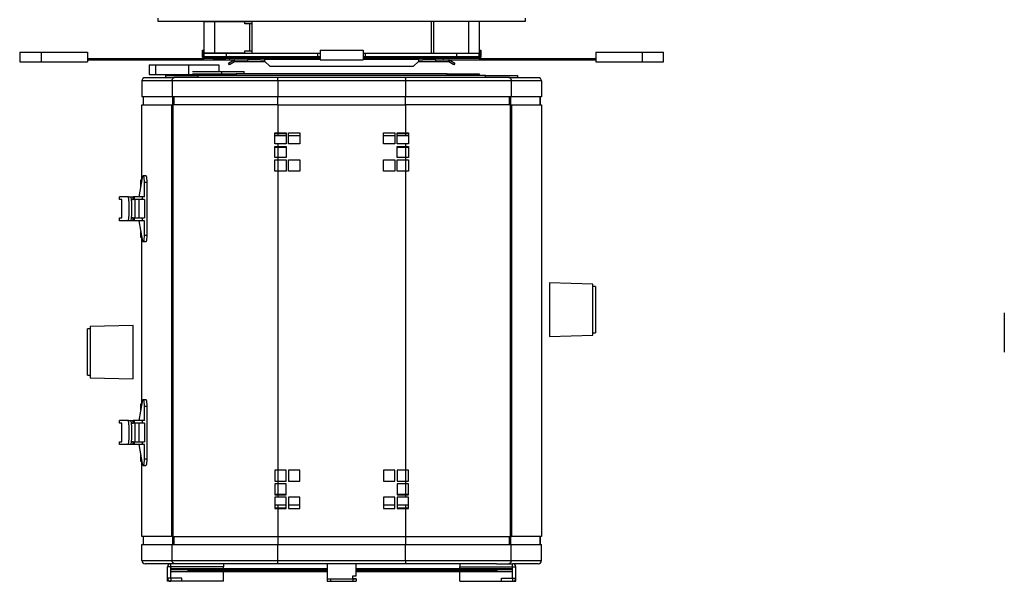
# Model space of a CAD drawing. Header units: millimetres. Extents: x 20 to 1416, y -882 to 676.
# Tile 1 of 12: x 32 to 648, y -873 to -522. Entities that reach past the tile are written whole.
import ezdxf

# ---------------------------------------------------------------- set-up
doc = ezdxf.new("R2010")
doc.units = ezdxf.units.MM

msp = doc.modelspace()

# ---------------------------------------------------------------- linework, layer by layer
at = {"color": 7, "linetype": 'Continuous', "lineweight": 25}
for p, q in [((118.5, -520.52), (118.5, -522.52)), ((118.5, -522.52), (348.5, -522.52)), ((154.07, -522.77), (147.5, -522.77)), ((147.5, -542.27), (147.5, -522.77)), ((154.07, -542.27), (154.07, -522.77)), ((173, -522.77), (154.07, -522.77)), ((173, -522.52), (173, -522.77)), ((173, -522.72), (175.49, -522.72)), ((173, -524.02), (173, -522.77)), ((175.49, -522.72), (177.5, -522.72)), ((176.5, -522.72), (176.5, -522.52)), ((177.5, -524.02), (177.5, -522.72)), ((289.5, -522.52), (289.5, -542.52)), ((290.93, -522.52), (290.93, -542.52)), ((312.93, -522.52), (312.93, -542.52)), ((319.5, -522.52), (319.5, -542.52)), ((348.5, -522.52), (348.5, -520.52)), ((176.07, -524.02), (173, -524.02)), ((176.07, -541.02), (176.07, -524.02)), ((177.5, -524.02), (176.07, -524.02)), ((177.5, -541.02), (177.5, -524.02)), ((32, -541.82), (32, -547.82)), ((32, -541.82), (45.5, -541.82)), ((45.5, -541.82), (45.5, -547.82)), ((45.5, -541.82), (74.5, -541.82)), ((74.5, -541.82), (74.5, -547.82)), ((146.5, -540.52), (147, -540.52)), ((146.5, -543.52), (146.5, -540.52)), ((147, -540.52), (147, -543.52)), ((173, -541.02), (176.07, -541.02)), ((173, -542.27), (173, -541.02)), ((176.07, -541.02), (177.5, -541.02)), ((177.5, -542.42), (177.5, -541.02)), ((220, -540.52), (220, -546.52)), ((220, -540.52), (247, -540.52)), ((247, -540.52), (247, -546.52)), ((320, -540.52), (320.5, -540.52)), ((320, -543.52), (320, -540.52)), ((320.5, -540.52), (320.5, -543.52)), ((392.5, -541.82), (392.5, -547.82)), ((392.5, -541.82), (421.5, -541.82)), ((421.5, -541.82), (421.5, -547.82)), ((421.5, -541.82), (435, -541.82)), ((435, -547.82), (435, -541.82)), ((32, -547.82), (45.5, -547.82)), ((45.5, -547.82), (74.5, -547.82)), ((74.5, -545.82), (92.08, -545.82)), ((74.5, -546.62), (92.08, -546.62)), ((92.08, -545.82), (92.08, -546.62)), ((92.08, -545.82), (147.4, -545.82)), ((92.08, -546.62), (163.38, -546.62)), ((147, -543.52), (146.5, -543.52)), ((146.5, -544.92), (146.5, -543.52)), ((146.5, -544.92), (147, -544.92)), ((147, -544.92), (147, -543.52)), ((147.4, -545.82), (147.4, -545.32)), ((156, -545.32), (147.4, -545.32)), ((152.97, -545.82), (147.4, -545.82)), ((147.5, -542.27), (154.07, -542.27)), ((147.5, -544.52), (147.5, -542.52)), ((147.5, -542.52), (161.5, -542.52)), ((147.5, -544.52), (161.5, -544.52)), ((152.97, -545.82), (161.04, -545.82)), ((154.07, -542.27), (173, -542.27)), ((156.26, -545.34), (155.59, -544.52)), ((156, -545.82), (156, -545.32)), ((185.5, -545.32), (156, -545.32)), ((185.5, -545.82), (161.04, -545.82)), ((161.5, -544.52), (161.5, -542.52)), ((161.5, -542.52), (218.5, -542.52)), ((161.5, -544.52), (196.72, -544.52)), ((162.54, -545.34), (161.86, -544.52)), ((162.69, -548.64), (165.9, -546.79)), ((166.5, -547.83), (163.29, -549.68)), ((163.38, -545.82), (163.38, -546.62)), ((163.38, -546.62), (166.5, -546.62)), ((164.5, -544.52), (164.5, -545.32)), ((166.5, -547.83), (165.9, -546.79)), ((166.5, -546.62), (174.5, -546.62)), ((166.5, -547.82), (166.5, -546.62)), ((174.5, -547.82), (166.5, -547.82)), ((169.65, -544.52), (169.65, -545.32)), ((173, -542.27), (173, -542.52)), ((173, -542.42), (175.49, -542.42)), ((174.5, -546.62), (174.5, -547.82)), ((182.67, -546.62), (174.5, -546.62)), ((185.7, -547.82), (174.5, -547.82)), ((175.49, -542.42), (177.5, -542.42)), ((176.11, -544.52), (176.11, -545.32)), ((176.5, -542.52), (176.5, -542.42)), ((176.5, -545.82), (176.5, -546.62)), ((179, -544.52), (179, -545.32)), ((179.95, -545.82), (179.95, -546.62)), ((181.1, -545.82), (181.1, -546.62)), ((182.67, -546.62), (185.5, -546.62)), ((185.5, -545.32), (198.54, -545.32)), ((185.5, -545.32), (185.5, -546.22)), ((185.5, -547.62), (185.5, -546.22)), ((185.5, -546.22), (220, -546.22)), ((185.5, -547.62), (188.5, -550.62)), ((196.72, -544.52), (220, -544.52)), ((198.54, -545.32), (220, -545.32)), ((218.5, -544.52), (218.5, -542.52)), ((218.5, -542.52), (220, -542.52)), ((220, -546.52), (247, -546.52)), ((247, -542.52), (248.5, -542.52)), ((247, -544.52), (279.33, -544.52)), ((247, -545.32), (278.02, -545.32)), ((247, -546.22), (281.5, -546.22)), ((248.5, -544.52), (248.5, -542.52)), ((248.5, -542.52), (305.5, -542.52)), ((278.02, -545.32), (281.5, -545.32)), ((278.5, -550.62), (281.5, -547.62)), ((279.33, -544.52), (305.5, -544.52)), ((292.5, -547.82), (281.3, -547.82)), ((281.5, -545.32), (286.54, -545.32)), ((281.5, -546.22), (281.5, -545.32)), ((311, -545.82), (281.5, -545.82)), ((281.5, -546.22), (281.5, -547.62)), ((281.5, -546.62), (284.33, -546.62)), ((292.5, -546.62), (284.33, -546.62)), ((285.9, -545.82), (285.9, -546.62)), ((311, -545.32), (286.54, -545.32)), ((287.05, -545.82), (287.05, -546.62)), ((288, -544.52), (288, -545.32)), ((290.5, -545.82), (290.5, -546.62)), ((290.89, -544.52), (290.89, -545.32)), ((292.5, -547.82), (292.5, -546.62)), ((292.5, -546.62), (300.5, -546.62)), ((300.5, -547.82), (292.5, -547.82)), ((297.12, -545.82), (297.12, -546.62)), ((297.35, -544.52), (297.35, -545.32)), ((300.5, -546.62), (348.37, -546.62)), ((300.5, -547.82), (300.5, -546.62)), ((300.5, -547.83), (301.1, -546.79)), ((303.71, -549.68), (300.5, -547.83)), ((301.1, -546.79), (304.31, -548.64)), ((302.5, -545.32), (302.5, -544.52)), ((305.5, -544.52), (305.5, -542.52)), ((305.5, -542.52), (319.5, -542.52)), ((305.5, -544.52), (319.5, -544.52)), ((311, -545.82), (311, -545.32)), ((319.6, -545.32), (311, -545.32)), ((319.6, -545.82), (311, -545.82)), ((319.5, -544.52), (319.5, -542.52)), ((319.6, -545.32), (319.6, -545.82)), ((319.6, -545.82), (348.37, -545.82)), ((320.5, -543.52), (320, -543.52)), ((320, -543.52), (320, -544.92)), ((320, -544.92), (320.5, -544.92)), ((320.5, -543.52), (320.5, -544.92)), ((348.37, -545.82), (348.37, -546.62)), ((348.37, -545.82), (392.5, -545.82)), ((348.37, -546.62), (392.5, -546.62)), ((392.5, -547.82), (421.5, -547.82)), ((421.5, -547.82), (435, -547.82)), ((113.1, -549.82), (113.1, -555.82)), ((113.1, -549.82), (117.06, -549.82)), ((117.06, -549.82), (117.06, -555.82)), ((117.06, -549.82), (137.56, -549.82)), ((137.56, -549.82), (137.56, -555.82)), ((137.56, -549.82), (156.65, -549.82)), ((140.18, -553.82), (158.56, -553.82)), ((156.65, -549.82), (156.65, -553.82)), ((158.56, -555.32), (158.56, -553.82)), ((158.56, -553.82), (172.42, -553.82)), ((163.29, -549.68), (162.69, -548.64)), ((172.42, -555.32), (172.42, -553.82)), ((188.5, -550.62), (278.5, -550.62)), ((304.31, -548.64), (303.71, -549.68)), ((127.4, -559.72), (108.5, -559.72)), ((108.5, -559.72), (108.5, -569.72)), ((109.5, -557.72), (127.88, -557.72)), ((109.5, -557.99), (109.5, -557.72)), ((113.1, -555.82), (117.06, -555.82)), ((117.06, -555.82), (137.56, -555.82)), ((123.5, -557.72), (123.5, -556.52)), ((123.5, -556.52), (143.5, -556.52)), ((193.5, -559.72), (127.4, -559.72)), ((127.4, -559.72), (127.4, -569.72)), ((127.88, -557.72), (128.54, -557.72)), ((127.88, -557.99), (127.88, -557.72)), ((193.5, -557.72), (128.54, -557.72)), ((128.54, -557.72), (128.54, -557.99)), ((137.56, -555.82), (147.25, -555.82)), ((140.18, -555.32), (147.5, -555.32)), ((143.5, -556.52), (143.5, -557.72)), ((323.5, -556.52), (143.5, -556.52)), ((147.25, -556.52), (147.25, -555.32)), ((147.25, -555.32), (147.5, -555.32)), ((147.5, -556.52), (147.5, -555.32)), ((147.5, -555.32), (167.5, -555.32)), ((167.5, -555.32), (167.5, -556.52)), ((299.5, -555.32), (167.5, -555.32)), ((273.5, -557.72), (193.5, -557.72)), ((193.5, -557.99), (193.5, -557.72)), ((193.5, -559.72), (193.5, -557.99)), ((193.5, -559.72), (193.5, -569.72)), ((273.5, -559.72), (193.5, -559.72)), ((338.46, -557.72), (273.5, -557.72)), ((273.5, -557.99), (273.5, -557.72)), ((273.5, -557.99), (273.5, -559.72)), ((339.6, -559.72), (273.5, -559.72)), ((273.5, -559.72), (273.5, -569.72)), ((299.5, -556.52), (299.5, -555.32)), ((299.5, -555.32), (319.5, -555.32)), ((319.5, -555.32), (319.5, -556.52)), ((323.5, -557.72), (323.5, -556.52)), ((323.5, -556.52), (343.5, -556.52)), ((338.46, -557.72), (339.12, -557.72)), ((338.46, -557.99), (338.46, -557.72)), ((339.12, -557.72), (357.5, -557.72)), ((339.12, -557.72), (339.12, -557.99)), ((339.6, -559.72), (339.6, -569.72)), ((358.5, -559.72), (339.6, -559.72)), ((343.5, -556.52), (343.5, -557.72)), ((357.5, -557.72), (357.5, -557.99)), ((358.5, -559.72), (358.5, -569.72)), ((127.4, -569.72), (108.5, -569.72)), ((109.3, -569.72), (109.3, -574.72)), ((109.5, -574.72), (109.5, -569.72)), ((193.5, -569.72), (127.4, -569.72)), ((127.88, -574.72), (127.88, -569.72)), ((128.54, -569.72), (128.54, -574.72)), ((273.5, -569.72), (193.5, -569.72)), ((193.5, -574.72), (193.5, -569.72)), ((339.6, -569.72), (273.5, -569.72)), ((273.5, -574.72), (273.5, -569.72)), ((338.46, -574.72), (338.46, -569.72)), ((339.12, -569.72), (339.12, -574.72)), ((358.5, -569.72), (339.6, -569.72)), ((357.5, -569.72), (357.5, -574.72)), ((357.7, -569.72), (357.7, -574.72)), ((108.52, -574.72), (127.13, -574.72)), ((108.52, -621.71), (108.52, -574.72)), ((127.13, -574.72), (127.85, -574.72)), ((127.13, -844.72), (127.13, -574.72)), ((127.85, -574.72), (127.85, -844.72)), ((193.5, -574.72), (127.85, -574.72)), ((193.5, -574.72), (193.5, -592.22)), ((193.5, -574.72), (273.5, -574.72)), ((273.5, -574.72), (273.5, -592.22)), ((339.15, -574.72), (273.5, -574.72)), ((339.15, -844.72), (339.15, -574.72)), ((339.15, -574.72), (339.87, -574.72)), ((339.87, -574.72), (339.87, -844.72)), ((339.87, -574.72), (358.48, -574.72)), ((358.48, -574.72), (358.48, -844.72)), ((191.74, -592.22), (193.5, -592.22)), ((191.74, -599.22), (191.74, -592.22)), ((191.75, -599.22), (191.75, -592.22)), ((191.75, -592.72), (193.5, -592.72)), ((193.5, -594.22), (191.75, -594.22)), ((193.5, -592.22), (198.75, -592.22)), ((193.5, -592.72), (193.5, -594.22)), ((193.5, -592.72), (198.75, -592.72)), ((198.75, -594.22), (193.5, -594.22)), ((198.75, -592.22), (198.75, -599.22)), ((200.25, -592.22), (207.25, -592.22)), ((200.25, -599.22), (200.25, -592.22)), ((207.25, -594.22), (200.25, -594.22)), ((207.25, -592.22), (207.25, -599.22)), ((259.75, -592.22), (266.75, -592.22)), ((259.75, -599.22), (259.75, -592.22)), ((266.75, -594.22), (259.75, -594.22)), ((266.75, -592.22), (266.75, -599.22)), ((268.25, -599.22), (268.25, -592.22)), ((268.25, -592.22), (273.5, -592.22)), ((268.25, -592.72), (273.5, -592.72)), ((273.5, -594.22), (268.25, -594.22)), ((273.5, -592.22), (275.26, -592.22)), ((273.5, -592.72), (275.25, -592.72)), ((273.5, -592.72), (273.5, -594.22)), ((275.25, -594.22), (273.5, -594.22)), ((275.25, -592.22), (275.25, -599.22)), ((275.26, -592.22), (275.26, -599.22)), ((193.5, -599.22), (191.74, -599.22)), ((191.74, -600.72), (193.5, -600.72)), ((191.74, -607.72), (191.74, -600.72)), ((191.75, -607.72), (191.75, -600.72)), ((191.75, -601.22), (193.5, -601.22)), ((193.5, -599.22), (193.5, -600.72)), ((198.75, -599.22), (193.5, -599.22)), ((193.5, -600.72), (198.75, -600.72)), ((193.5, -601.22), (198.75, -601.22)), ((193.5, -601.22), (193.5, -607.72)), ((198.75, -600.72), (198.75, -607.72)), ((207.25, -599.22), (200.25, -599.22)), ((266.75, -599.22), (259.75, -599.22)), ((273.5, -599.22), (268.25, -599.22)), ((268.25, -600.72), (273.5, -600.72)), ((268.25, -607.72), (268.25, -600.72)), ((268.25, -601.22), (273.5, -601.22)), ((273.5, -599.22), (273.5, -600.72)), ((275.26, -599.22), (273.5, -599.22)), ((273.5, -600.72), (275.26, -600.72)), ((273.5, -601.22), (275.25, -601.22)), ((273.5, -601.22), (273.5, -607.72)), ((275.25, -600.72), (275.25, -607.72)), ((275.26, -600.72), (275.26, -607.72)), ((193.5, -607.72), (191.74, -607.72)), ((191.74, -609.22), (193.5, -609.22)), ((191.74, -616.22), (191.74, -609.22)), ((191.75, -616.22), (191.75, -609.22)), ((193.5, -607.72), (193.5, -609.22)), ((198.75, -607.72), (193.5, -607.72)), ((193.5, -609.22), (198.75, -609.22)), ((193.5, -609.22), (193.5, -616.22)), ((198.75, -609.22), (198.75, -616.22)), ((200.25, -609.22), (207.25, -609.22)), ((200.25, -616.22), (200.25, -609.22)), ((207.25, -609.22), (207.25, -616.22)), ((259.75, -609.22), (266.75, -609.22)), ((259.75, -616.22), (259.75, -609.22)), ((266.75, -609.22), (266.75, -616.22)), ((273.5, -607.72), (268.25, -607.72)), ((268.25, -609.22), (273.5, -609.22)), ((268.25, -616.22), (268.25, -609.22)), ((273.5, -607.72), (273.5, -609.22)), ((275.26, -607.72), (273.5, -607.72)), ((273.5, -609.22), (275.26, -609.22)), ((273.5, -609.22), (273.5, -616.22)), ((275.25, -609.22), (275.25, -616.22)), ((275.26, -609.22), (275.26, -616.22)), ((108.75, -620.48), (106.54, -632.22)), ((107.8, -621.72), (108.51, -621.72)), ((107.8, -625.53), (107.8, -621.72)), ((110.99, -619.22), (109.32, -619.22)), ((193.5, -616.22), (191.74, -616.22)), ((193.5, -616.22), (193.5, -803.22)), ((198.75, -616.22), (193.5, -616.22)), ((207.25, -616.22), (200.25, -616.22)), ((266.75, -616.22), (259.75, -616.22)), ((273.5, -616.22), (268.25, -616.22)), ((273.5, -616.22), (273.5, -803.22)), ((275.26, -616.22), (273.5, -616.22)), ((110.12, -632.22), (110.12, -623.22)), ((110.12, -623.22), (111.79, -623.22)), ((111.79, -656.22), (111.79, -623.22)), ((94.49, -633.92), (94.49, -632.22)), ((100.05, -632.22), (94.49, -632.22)), ((95.88, -633.92), (94.49, -633.92)), ((95.88, -645.52), (95.88, -633.92)), ((100.05, -632.22), (101.72, -632.22)), ((101.72, -632.22), (102.99, -632.22)), ((101.93, -633.92), (102.99, -633.92)), ((102.99, -633.92), (102.99, -632.22)), ((103.79, -632.22), (102.99, -632.22)), ((103.79, -633.92), (102.99, -633.92)), ((103.79, -633.92), (103.79, -632.22)), ((108.85, -632.22), (103.79, -632.22)), ((108.85, -633.92), (103.79, -633.92)), ((104.18, -645.52), (104.18, -633.92)), ((106.54, -633.92), (106.54, -645.52)), ((108.85, -633.92), (108.85, -632.22)), ((110.12, -632.22), (108.85, -632.22)), ((110.12, -633.92), (108.85, -633.92)), ((110.12, -633.92), (110.12, -645.52)), ((94.49, -647.22), (94.49, -645.52)), ((94.49, -645.52), (95.88, -645.52)), ((102.99, -645.52), (101.93, -645.52)), ((102.99, -647.22), (102.99, -645.52)), ((102.99, -645.52), (103.79, -645.52)), ((103.79, -647.22), (103.79, -645.52)), ((103.79, -645.52), (108.85, -645.52)), ((108.85, -647.22), (108.85, -645.52)), ((108.85, -645.52), (110.12, -645.52)), ((100.05, -647.22), (94.49, -647.22)), ((101.72, -647.22), (100.05, -647.22)), ((102.99, -647.22), (101.72, -647.22)), ((103.79, -647.22), (102.99, -647.22)), ((108.85, -647.22), (103.79, -647.22)), ((106.54, -647.22), (108.75, -658.97)), ((110.12, -647.22), (108.85, -647.22)), ((110.12, -656.22), (110.12, -647.22)), ((107.8, -657.72), (107.8, -653.92)), ((108.51, -657.72), (107.8, -657.72)), ((108.52, -761.71), (108.52, -657.74)), ((110.12, -656.22), (111.79, -656.22)), ((109.32, -660.22), (110.99, -660.22)), ((390.6, -686.86), (363.6, -686.16)), ((363.6, -686.16), (363.6, -719.57)), ((390.6, -718.56), (390.6, -686.86)), ((392.3, -688.36), (390.6, -688.36)), ((392.3, -688.36), (392.3, -717.36)), ((648.19, -704.85), (648.19, -729.34)), ((103.1, -712.68), (76.1, -713.39)), ((76.1, -713.39), (76.1, -745.39)), ((103.1, -715.03), (103.1, -712.68)), ((76.1, -714.89), (74.4, -714.89)), ((74.4, -716.92), (74.4, -714.89)), ((74.4, -743.89), (74.4, -716.92)), ((103.1, -746.09), (103.1, -715.03)), ((363.6, -719.57), (390.6, -718.86)), ((390.6, -717.36), (392.3, -717.36)), ((390.6, -718.86), (390.6, -718.56)), ((74.4, -743.89), (76.1, -743.89)), ((76.1, -745.39), (103.1, -746.09)), ((108.75, -760.48), (106.54, -772.22)), ((107.8, -761.72), (108.51, -761.72)), ((107.8, -765.53), (107.8, -761.72)), ((110.99, -759.22), (109.32, -759.22)), ((110.12, -772.22), (110.12, -763.22)), ((110.12, -763.22), (111.79, -763.22)), ((111.79, -796.22), (111.79, -763.22)), ((94.49, -773.92), (94.49, -772.22)), ((100.05, -772.22), (94.49, -772.22)), ((95.88, -773.92), (94.49, -773.92)), ((95.88, -785.52), (95.88, -773.92)), ((100.05, -772.22), (101.72, -772.22)), ((101.72, -772.22), (102.99, -772.22)), ((101.93, -773.92), (102.99, -773.92)), ((102.99, -773.92), (102.99, -772.22)), ((103.79, -772.22), (102.99, -772.22)), ((103.79, -773.92), (102.99, -773.92)), ((103.79, -773.92), (103.79, -772.22)), ((108.85, -772.22), (103.79, -772.22)), ((108.85, -773.92), (103.79, -773.92)), ((104.18, -785.52), (104.18, -773.92)), ((106.54, -773.92), (106.54, -785.52)), ((108.85, -773.92), (108.85, -772.22)), ((110.12, -772.22), (108.85, -772.22)), ((110.12, -773.92), (108.85, -773.92)), ((110.12, -773.92), (110.12, -785.52)), ((94.49, -787.22), (94.49, -785.52)), ((94.49, -785.52), (95.88, -785.52)), ((100.05, -787.22), (94.49, -787.22)), ((101.72, -787.22), (100.05, -787.22)), ((102.99, -787.22), (101.72, -787.22)), ((102.99, -785.52), (101.93, -785.52)), ((102.99, -787.22), (102.99, -785.52)), ((102.99, -785.52), (103.79, -785.52)), ((103.79, -787.22), (102.99, -787.22)), ((103.79, -787.22), (103.79, -785.52)), ((103.79, -785.52), (108.85, -785.52)), ((108.85, -787.22), (103.79, -787.22)), ((106.54, -787.22), (108.75, -798.97)), ((108.85, -787.22), (108.85, -785.52)), ((108.85, -785.52), (110.12, -785.52)), ((110.12, -787.22), (108.85, -787.22)), ((110.12, -796.22), (110.12, -787.22)), ((107.8, -797.72), (107.8, -793.92)), ((108.51, -797.72), (107.8, -797.72)), ((108.52, -844.72), (108.52, -797.74)), ((109.32, -800.22), (110.99, -800.22)), ((110.12, -796.22), (111.79, -796.22)), ((193.5, -803.22), (191.74, -803.22)), ((191.74, -803.22), (191.74, -810.22)), ((191.75, -803.22), (191.75, -810.22)), ((198.75, -803.22), (193.5, -803.22)), ((193.5, -803.22), (193.5, -810.22)), ((198.75, -810.22), (198.75, -803.22)), ((207.25, -803.22), (200.25, -803.22)), ((200.25, -803.22), (200.25, -810.22)), ((207.25, -810.22), (207.25, -803.22)), ((266.75, -803.22), (259.75, -803.22)), ((259.75, -803.22), (259.75, -810.22)), ((266.75, -810.22), (266.75, -803.22)), ((273.5, -803.22), (268.25, -803.22)), ((268.25, -803.22), (268.25, -810.22)), ((275.26, -803.22), (273.5, -803.22)), ((273.5, -803.22), (273.5, -810.22)), ((275.25, -810.22), (275.25, -803.22)), ((275.26, -810.22), (275.26, -803.22)), ((191.74, -810.22), (193.5, -810.22)), ((193.5, -811.72), (191.74, -811.72)), ((191.74, -811.72), (191.74, -818.72)), ((191.75, -811.72), (191.75, -818.72)), ((193.5, -810.22), (193.5, -811.72)), ((193.5, -810.22), (198.75, -810.22)), ((198.75, -811.72), (193.5, -811.72)), ((193.5, -811.72), (193.5, -818.22)), ((198.75, -818.72), (198.75, -811.72)), ((200.25, -810.22), (207.25, -810.22)), ((259.75, -810.22), (266.75, -810.22)), ((268.25, -810.22), (273.5, -810.22)), ((273.5, -811.72), (268.25, -811.72)), ((268.25, -811.72), (268.25, -818.72)), ((273.5, -810.22), (273.5, -811.72)), ((273.5, -810.22), (275.26, -810.22)), ((275.26, -811.72), (273.5, -811.72)), ((273.5, -811.72), (273.5, -818.22)), ((275.25, -818.72), (275.25, -811.72)), ((275.26, -818.72), (275.26, -811.72)), ((191.74, -818.72), (193.5, -818.72)), ((191.75, -818.22), (193.5, -818.22)), ((193.5, -818.22), (198.75, -818.22)), ((193.5, -818.72), (193.5, -820.22)), ((193.5, -818.72), (198.75, -818.72)), ((268.25, -818.22), (273.5, -818.22)), ((268.25, -818.72), (273.5, -818.72)), ((273.5, -818.22), (275.25, -818.22)), ((273.5, -818.72), (273.5, -820.22)), ((273.5, -818.72), (275.26, -818.72)), ((193.5, -820.22), (191.74, -820.22)), ((191.74, -820.22), (191.74, -827.22)), ((191.75, -820.22), (191.75, -827.22)), ((193.5, -825.22), (191.75, -825.22)), ((198.75, -820.22), (193.5, -820.22)), ((193.5, -825.22), (193.5, -826.72)), ((198.75, -825.22), (193.5, -825.22)), ((198.75, -827.22), (198.75, -820.22)), ((207.25, -820.22), (200.25, -820.22)), ((200.25, -820.22), (200.25, -827.22)), ((207.25, -825.22), (200.25, -825.22)), ((207.25, -827.22), (207.25, -820.22)), ((266.75, -820.22), (259.75, -820.22)), ((259.75, -820.22), (259.75, -827.22)), ((266.75, -825.22), (259.75, -825.22)), ((266.75, -827.22), (266.75, -820.22)), ((273.5, -820.22), (268.25, -820.22)), ((268.25, -820.22), (268.25, -827.22)), ((273.5, -825.22), (268.25, -825.22)), ((275.26, -820.22), (273.5, -820.22)), ((273.5, -825.22), (273.5, -826.72)), ((275.25, -825.22), (273.5, -825.22)), ((275.25, -827.22), (275.25, -820.22)), ((275.26, -827.22), (275.26, -820.22)), ((191.74, -827.22), (193.5, -827.22)), ((191.75, -826.72), (193.5, -826.72)), ((193.5, -826.72), (198.75, -826.72)), ((193.5, -827.22), (193.5, -844.72)), ((193.5, -827.22), (198.75, -827.22)), ((200.25, -827.22), (207.25, -827.22)), ((259.75, -827.22), (266.75, -827.22)), ((268.25, -826.72), (273.5, -826.72)), ((268.25, -827.22), (273.5, -827.22)), ((273.5, -826.72), (275.25, -826.72)), ((273.5, -827.22), (273.5, -844.72)), ((273.5, -827.22), (275.26, -827.22)), ((108.5, -859.72), (108.5, -849.72)), ((108.5, -849.72), (127.4, -849.72)), ((127.13, -844.72), (108.52, -844.72)), ((109.3, -844.72), (109.3, -849.72)), ((109.5, -849.72), (109.5, -844.72)), ((127.85, -844.72), (127.13, -844.72)), ((127.4, -859.72), (127.4, -849.72)), ((127.4, -849.72), (193.5, -849.72)), ((127.85, -844.72), (193.5, -844.72)), ((127.88, -849.72), (127.88, -844.72)), ((128.54, -844.72), (128.54, -849.72)), ((193.5, -844.72), (273.5, -844.72)), ((193.5, -844.72), (193.5, -849.72)), ((193.5, -859.72), (193.5, -849.72)), ((193.5, -849.72), (273.5, -849.72)), ((273.5, -844.72), (339.15, -844.72)), ((273.5, -844.72), (273.5, -849.72)), ((273.5, -859.72), (273.5, -849.72)), ((273.5, -849.72), (339.6, -849.72)), ((338.46, -849.72), (338.46, -844.72)), ((339.12, -844.72), (339.12, -849.72)), ((339.87, -844.72), (339.15, -844.72)), ((339.6, -859.72), (339.6, -849.72)), ((339.6, -849.72), (358.5, -849.72)), ((358.48, -844.72), (339.87, -844.72)), ((357.5, -844.72), (357.5, -849.72)), ((357.7, -844.72), (357.7, -849.72)), ((358.5, -859.72), (358.5, -849.72)), ((108.5, -859.72), (127.4, -859.72)), ((126.5, -861.72), (110.5, -861.72)), ((126.5, -863.72), (126.5, -861.72)), ((136.51, -861.72), (126.5, -861.72)), ((127.4, -859.72), (193.5, -859.72)), ((193.5, -861.72), (136.51, -861.72)), ((159.5, -861.72), (159.5, -863.72)), ((193.5, -861.72), (193.5, -859.72)), ((193.5, -859.72), (273.5, -859.72)), ((273.5, -861.72), (193.5, -861.72)), ((224.5, -861.72), (224.5, -871.22)), ((242.5, -869.22), (242.5, -861.72)), ((273.5, -859.72), (339.6, -859.72)), ((273.5, -859.72), (273.5, -861.72)), ((330.49, -861.72), (273.5, -861.72)), ((307.5, -861.72), (307.5, -863.72)), ((330.49, -861.72), (340.5, -861.72)), ((339.6, -859.72), (358.5, -859.72)), ((340.5, -863.72), (340.5, -861.72)), ((356.5, -861.72), (340.5, -861.72)), ((126.5, -863.73), (124.5, -863.73)), ((124.5, -870.72), (124.5, -863.73)), ((159.5, -863.72), (126.5, -863.72)), ((126.5, -863.72), (126.5, -863.73)), ((126.5, -870.72), (126.5, -863.73)), ((159.5, -863.73), (126.5, -863.73)), ((126.5, -863.73), (126.5, -863.73)), ((127, -864.72), (126.5, -864.72)), ((127, -865.32), (126.5, -865.32)), ((126.5, -866.32), (127, -866.32)), ((126.5, -866.92), (127, -866.92)), ((127, -865.32), (127, -864.72)), ((127, -864.72), (137, -864.72)), ((137, -865.32), (127, -865.32)), ((127, -866.92), (127, -866.32)), ((127, -866.32), (137, -866.32)), ((137, -866.92), (127, -866.92)), ((137, -864.72), (137, -865.32)), ((137, -864.72), (224.5, -864.72)), ((137, -865.32), (224.5, -865.32)), ((137, -866.32), (137, -866.92)), ((224.5, -866.32), (137, -866.32)), ((224.5, -866.92), (137, -866.92)), ((159.5, -863.73), (159.5, -863.72)), ((159.5, -864.72), (159.5, -863.73)), ((159.5, -866.32), (159.5, -865.32)), ((159.5, -872.72), (159.5, -866.92)), ((242.5, -864.72), (331, -864.72)), ((242.5, -865.32), (331, -865.32)), ((331, -866.32), (242.5, -866.32)), ((331, -866.92), (242.5, -866.92)), ((307.5, -863.72), (340.5, -863.72)), ((307.5, -863.73), (307.5, -863.72)), ((307.5, -863.73), (340.5, -863.73)), ((307.5, -864.72), (307.5, -863.73)), ((307.5, -866.32), (307.5, -865.32)), ((307.5, -872.72), (307.5, -866.92)), ((331, -865.32), (331, -864.72)), ((331, -864.72), (340.5, -864.72)), ((340.5, -865.32), (331, -865.32)), ((331, -866.92), (331, -866.32)), ((331, -866.32), (340.5, -866.32)), ((340.5, -866.92), (331, -866.92)), ((340.5, -863.72), (340.5, -863.73)), ((340.5, -863.73), (342.5, -863.73)), ((340.5, -870.72), (340.5, -863.73)), ((340.5, -863.73), (340.5, -863.73)), ((342.5, -870.72), (342.5, -863.73)), ((126.5, -870.72), (124.5, -870.72)), ((124.5, -872.72), (124.5, -870.72)), ((126.5, -872.72), (124.5, -872.72)), ((126.5, -870.72), (126.5, -872.72)), ((133.5, -870.72), (126.5, -870.72)), ((133.5, -872.72), (126.5, -872.72)), ((133.5, -872.72), (133.5, -870.72)), ((159.5, -872.72), (133.5, -872.72)), ((224.5, -871.22), (240.5, -871.22)), ((224.5, -871.22), (224.5, -871.23)), ((224.5, -871.23), (224.5, -872.73)), ((224.5, -871.23), (226.5, -871.23)), ((224.5, -872.73), (226.5, -872.73)), ((226.5, -871.23), (226.5, -872.73)), ((226.5, -871.23), (240.5, -871.23)), ((226.5, -872.73), (240.5, -872.73)), ((240.5, -869.22), (242.5, -869.22)), ((240.5, -871.22), (240.5, -869.22)), ((242.5, -871.22), (240.5, -871.22)), ((240.5, -871.23), (240.5, -872.73)), ((240.5, -871.23), (242.5, -871.23)), ((240.5, -872.73), (242.5, -872.73)), ((242.5, -871.23), (242.5, -871.22)), ((242.5, -871.23), (242.5, -872.73)), ((307.5, -872.72), (333.5, -872.72)), ((333.5, -872.72), (333.5, -870.72)), ((333.5, -870.72), (340.5, -870.72)), ((333.5, -872.72), (340.5, -872.72)), ((340.5, -870.72), (342.5, -870.72)), ((340.5, -870.72), (340.5, -872.72)), ((340.5, -872.72), (342.5, -872.72)), ((342.5, -872.72), (342.5, -870.72))]:
    msp.add_line(p, q, dxfattribs=at)
at = {"color": 7, "linetype": 'Continuous', "lineweight": 25, "flags": 128}
for points in [[(154.07, -522.77), (154.07, -522.73), (154.06, -522.68), (154.04, -522.64), (154.02, -522.6), (154, -522.57), (153.97, -522.54), (153.94, -522.53), (153.91, -522.52)], [(153.91, -542.52), (153.94, -542.52), (153.97, -542.51), (154, -542.48), (154.02, -542.45), (154.04, -542.41), (154.06, -542.37), (154.07, -542.32), (154.07, -542.27)], [(164.5, -544.99), (163.87, -544.79), (163.41, -544.52)], [(110.12, -623.22), (110.08, -622.05), (109.98, -620.98), (109.82, -620.11), (109.62, -619.51), (109.39, -619.24), (109.15, -619.32), (108.93, -619.75), (108.75, -620.48)], [(111.79, -623.22), (111.75, -622.05), (111.65, -620.98), (111.49, -620.11), (111.28, -619.51), (111.05, -619.24), (110.99, -619.22)], [(108.75, -658.97), (108.93, -659.7), (109.15, -660.13), (109.39, -660.21), (109.62, -659.94), (109.82, -659.34), (109.98, -658.47), (110.08, -657.4), (110.12, -656.22)], [(110.99, -660.22), (111.05, -660.21), (111.28, -659.94), (111.49, -659.34), (111.65, -658.47), (111.75, -657.4), (111.79, -656.22)], [(110.12, -763.22), (110.08, -762.05), (109.98, -760.98), (109.82, -760.11), (109.62, -759.51), (109.39, -759.24), (109.15, -759.32), (108.93, -759.75), (108.75, -760.48)], [(111.79, -763.22), (111.75, -762.05), (111.65, -760.98), (111.49, -760.11), (111.28, -759.51), (111.05, -759.24), (110.99, -759.22)], [(108.75, -798.97), (108.93, -799.7), (109.15, -800.13), (109.39, -800.21), (109.62, -799.94), (109.82, -799.34), (109.98, -798.47), (110.08, -797.4), (110.12, -796.22)], [(110.99, -800.22), (111.05, -800.21), (111.28, -799.94), (111.49, -799.34), (111.65, -798.47), (111.75, -797.4), (111.79, -796.22)]]:
    msp.add_lwpolyline(points, dxfattribs=at)
at = {"color": 7, "linetype": 'Continuous', "lineweight": 25}
for centre, radius, start, end in [((147.75, -522.77), 0.25, 90, 180), ((147.4, -544.92), 0.9, 180, 270), ((147.4, -544.92), 0.4, 180, 270), ((147.75, -542.27), 0.25, 180, 270), ((319.6, -544.92), 0.4, 270, 0), ((319.6, -544.92), 0.9, 270, 0), ((110.5, -559.72), 2, 119.89201, 180), ((356.5, -559.72), 2, 0, 60.10799), ((44.7, -639.72), 55.86, 352.28408, 7.71592), ((46.36, -639.72), 55.86, 352.28387, 7.71613), ((44.7, -779.72), 55.86, 352.28412, 7.71588), ((46.36, -779.72), 55.86, 352.28391, 7.71609), ((110.5, -859.72), 2, 180, 270), ((126.5, -863.73), 2, 90, 180), ((340.5, -863.73), 2, 360, 90), ((356.5, -859.72), 2, 270, 0), ((126.5, -863.73), 0.001, 90, 180), ((340.5, -863.73), 0.001, 0, 90), ((126.5, -870.72), 2, 180, 270), ((126.5, -870.72), 0.001, 180, 270), ((340.5, -870.72), 2, 270, 0), ((340.5, -870.72), 0.001, 270, 0)]:
    msp.add_arc(centre, radius, start, end, dxfattribs=at)
for points in [[(166.5, -546.62), (166.29, -546.62), (166.08, -546.68), (165.9, -546.79)], [(166.5, -547.82), (166.5, -547.82), (166.5, -547.83), (166.5, -547.83)], [(301.1, -546.79), (300.92, -546.68), (300.71, -546.62), (300.5, -546.62)], [(300.5, -547.83), (300.5, -547.83), (300.5, -547.82), (300.5, -547.82)]]:
    msp.add_open_spline(points, degree=3, dxfattribs=at)
for points, knots in [([(127.4, -559.72), (127.41, -559.59), (127.42, -559.33), (127.54, -558.83), (127.77, -558.31), (128.06, -558.08), (128.19, -557.98)], [0, 0, 0, 0, 0.180005, 0.360387, 0.721568, 1, 1, 1, 1]), ([(338.81, -557.98), (338.94, -558.08), (339.23, -558.31), (339.46, -558.83), (339.58, -559.33), (339.59, -559.59), (339.6, -559.72)], [0, 0, 0, 0, 0.278431, 0.639615, 0.819993, 1, 1, 1, 1]), ([(128.86, -861.72), (128.83, -861.72), (128.77, -861.72), (128.67, -861.71), (128.54, -861.68), (128.36, -861.62), (128.15, -861.48), (127.95, -861.3), (127.72, -861), (127.54, -860.62), (127.44, -860.19), (127.41, -859.92), (127.41, -859.77), (127.4, -859.72)], [0, 0, 0, 0, 0.040843, 0.081671, 0.12248, 0.222206, 0.321655, 0.428964, 0.535805, 0.747571, 0.854046, 0.960306, 1, 1, 1, 1]), ([(339.6, -859.72), (339.6, -859.77), (339.59, -859.86), (339.58, -860), (339.57, -860.13), (339.54, -860.26), (339.5, -860.45), (339.42, -860.7), (339.29, -860.97), (339.12, -861.22), (338.87, -861.48), (338.54, -861.68), (338.26, -861.72), (338.15, -861.72), (338.14, -861.72)], [0, 0, 0, 0, 0.042627, 0.085261, 0.127917, 0.170607, 0.213336, 0.318505, 0.424072, 0.528671, 0.633728, 0.844653, 0.994209, 1, 1, 1, 1])]:
    msp.add_open_spline(points, degree=3, knots=knots, dxfattribs=at)

doc.saveas('drawing.dxf')
